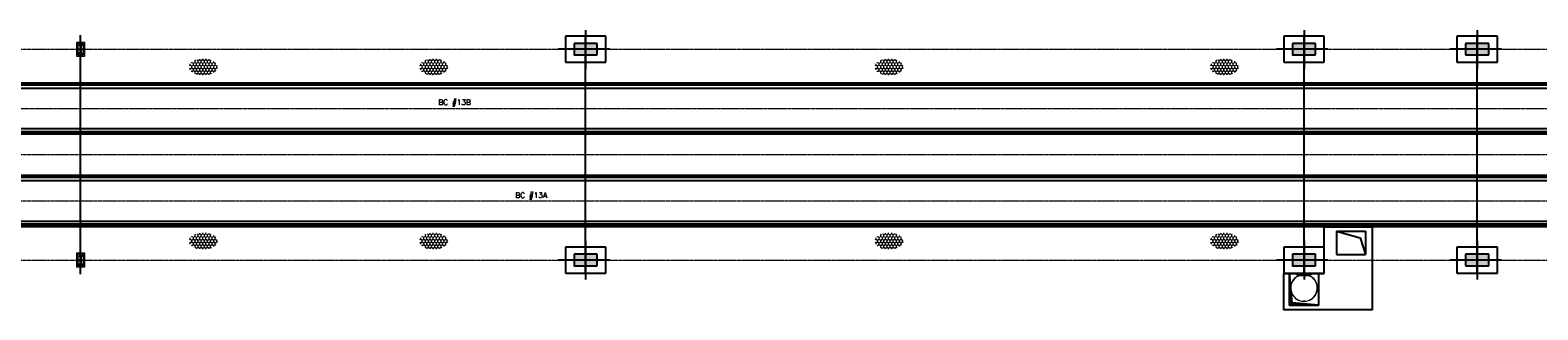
# Model space of a CAD drawing. Header units: inches. Extents: x -204116 to 930598, y -391373 to 256461.
# Tile 81 of 225: x -51456 to 782, y 242807 to 252491. Entities that reach past the tile are written whole.
import ezdxf
from ezdxf.lldxf.tags import DXFTag

# ---------------------------------------------------------------- set-up
doc = ezdxf.new("R2010")
doc.units = ezdxf.units.IN
doc.header["$LTSCALE"] = 10
doc.header["$MEASUREMENT"] = 0
for name, pattern in [('CENTER', [2, 1.25, -0.25, 0.25, -0.25]), ('CONTINOUS', [0]), ('HIDDEN', [0.375, 0.25, -0.125])]:
    doc.linetypes.add(name, pattern=pattern)
for name, color, linetype in [('BELT', 4, 'Continuous'), ('EQP', 71, 'Continuous'), ('STEEL', 2, 'Continuous')]:
    doc.layers.add(name, color=color, linetype=linetype)
for name, color, linetype, lineweight in [('cen', 2, 'CENTER2', 25), ('CENTER', 2, 'CENTER', 25), ('HIDDEN', 1, 'HIDDEN', 25), ('HIDEN', 8, 'CONTINOUS', 9), ('OBJECT', 7, 'Continuous', 25)]:
    doc.layers.add(name, color=color, linetype=linetype, lineweight=lineweight)
doc.styles.add('SIMPLEX', font='simplex')
tags = doc.linetypes.add('CENTER2', pattern=[1.125, 0.75, -0.125, 0.125, -0.125]).pattern_tags.tags
tags[10:11] = [DXFTag(74, 4), DXFTag(75, 0), DXFTag(340, '0'), DXFTag(46, 1.0), DXFTag(50, 0.0), DXFTag(44, 0.0), DXFTag(45, 0.0)]
tags[8:9] = [DXFTag(74, 4), DXFTag(75, 0), DXFTag(340, '0'), DXFTag(46, 1.0), DXFTag(50, 0.0), DXFTag(44, 0.0), DXFTag(45, 0.0)]
tags[6:7] = [DXFTag(74, 4), DXFTag(75, 0), DXFTag(340, '0'), DXFTag(46, 1.0), DXFTag(50, 0.0), DXFTag(44, 0.0), DXFTag(45, 0.0)]
tags[4:5] = [DXFTag(74, 4), DXFTag(75, 0), DXFTag(340, '0'), DXFTag(46, 1.0), DXFTag(50, 0.0), DXFTag(44, 0.0), DXFTag(45, 0.0)]

# ---------------------------------------------------------------- blocks, each defined once
blk = doc.blocks.new('A$C1DAE3A13')
h = blk.add_hatch(color=252)
h.paths.add_polyline_path([(0, 200), (-400, 200), (-400, 0), (0, 0)])
h.paths.add_polyline_path([(400, 200), (0, 200), (0, 0), (400, 0)])
h.paths.add_polyline_path([(400, 0), (0, 0), (0, -200), (400, -200)])
h.paths.add_polyline_path([(0, 0), (-400, 0), (-400, -191, 0.414214), (-391, -200), (0, -200)])
at = {"color": 1, "linetype": 'CENTER'}
for p, q in [((0, 659), (0, -690)), ((842, 0), (-951, 0))]:
    blk.add_line(p, q, dxfattribs=at)
at = {"layer": 'STEEL'}
for p, q in [((700, 450), (-700, 450)), ((-700, 450), (-700, -450)), ((-400, 200), (-400, -191)), ((400, 200), (-400, 200)), ((400, -200), (400, 200)), ((700, -450), (700, 450)), ((-700, -450), (700, -450)), ((-391, -200), (400, -200))]:
    blk.add_line(p, q, dxfattribs=at)
blk.add_arc((-391, -191), 9, 180, 270, dxfattribs=at)
blk = doc.blocks.new('MB 600')
at = {"layer": 'cen'}
for p, q in [((1434583, -1594220, -4420572), (1435283, -1594220, -4420572)), ((1434933, -1594061, -4420572), (1434933, -1594411, -4420572))]:
    blk.add_line(p, q, dxfattribs=at)
at = {"layer": 'EQP', "color": 3, "ltscale": 0.05, "elevation": -4420572}
blk.add_lwpolyline([(1434633, -1594115), (1434633, -1594325), (1434637, -1594325, 0.3738847), (1434647, -1594316), (1434657, -1594243, -0.3738847), (1434677, -1594226), (1435188, -1594226, -0.3738847), (1435208, -1594243), (1435218, -1594316, 0.3738847), (1435228, -1594325), (1435233, -1594325), (1435233, -1594115), (1435228, -1594115, 0.3738847), (1435218, -1594124), (1435208, -1594197, -0.3738847), (1435188, -1594214), (1434677, -1594214, -0.3738847), (1434657, -1594197), (1434647, -1594124, 0.3738847), (1434637, -1594115)], format="xyb", close=True, dxfattribs=at)
blk = doc.blocks.new('A$C3AE7559D')
at = {"color": 250, "lineweight": 0}
for p, q in [((252, 912, 49377031), (682, 912, 49377031)), ((252, 896, 49377031), (252, 912, 49377031)), ((252, 896, 49377031), (682, 896, 49377031)), ((682, 896, 49377031), (682, 912, 49377031))]:
    blk.add_line(p, q, dxfattribs=at)
at = {"color": 250, "lineweight": 0, "elevation": 49377031}
for points in [[(159, 810), (124, 774), (128, 770), (163, 805)], [(810, 774), (774, 810), (770, 805), (805, 770)], [(7, 492), (7, 442), (13, 442), (13, 492)], [(124, 159), (159, 124), (163, 128), (128, 163)], [(442, 7), (492, 7), (492, 13), (442, 13)], [(774, 124), (810, 159), (805, 163), (770, 128)], [(927, 442), (927, 492), (921, 492), (921, 442)]]:
    blk.add_lwpolyline(points, close=True, dxfattribs=at)
for points in [[(267, 942), (192, 942), (192, 938, 0.414214), (196, 934), (252, 934, -0.414214), (259, 927), (259, 871, 0.414214), (263, 867), (267, 867)], [(667, 942), (742, 942), (742, 938, -0.414214), (737, 934), (682, 934, 0.414214), (675, 927), (675, 871, -0.414214), (670, 867), (667, 867)]]:
    blk.add_lwpolyline(points, format="xyb", close=True, dxfattribs=at)
at = {"color": 250, "lineweight": 0}
for radius, start, end in [(467, 116.4878, 63.5588), (461, 116.8602, 63.1871)]:
    blk.add_arc((467, 467, 49377031), radius, start, end, dxfattribs=at)
at = {"layer": 'CENTER', "lineweight": 0}
blk.add_line((252, 904, 49377031), (682, 904, 49377031), dxfattribs=at)
blk = doc.blocks.new('XCZxZxDSAD')
h = blk.add_hatch()
h.set_pattern_fill('ANSI31', color=253, scale=50, style=0)
h.set_pattern_definition([(315, (-1264086.684, -996867.8415), (-4.419417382, -4.419417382), [])])
h.paths.add_polyline_path([(-69469, -8533), (-70384, -8453), (-70469, -7433), (-70469, -8533)])
at = {"layer": 'HIDEN', "lineweight": 5}
h = blk.add_hatch(dxfattribs=at)
h.set_pattern_fill('HONEY', color=8, scale=500, angle=-90, style=0)
h.set_pattern_definition([(90, (1068126.827, -1100217.4), (54.1265875, 93.75), [62.5, -125]), (330, (1068126.827, -1100217.4), (54.1265879, -93.7499998), [62.5, -125]), (30, (1068126.827, -1100217.4), (108.2531754, 2e-07), [-125, 62.5])])
edge = h.paths.add_edge_path()
edge.add_ellipse((-108102, -281), major_axis=(-490, 0), ratio=0.575605, start_angle=0, end_angle=360, ccw=False)
h = blk.add_hatch(dxfattribs=at)
h.set_pattern_fill('HONEY', color=8, scale=500, angle=-90, style=0)
h.set_pattern_definition([(90, (1076109.634, -1100217.4), (54.1265875, 93.75), [62.5, -125]), (330, (1076109.634, -1100217.4), (54.1265879, -93.7499998), [62.5, -125]), (30, (1076109.634, -1100217.4), (108.2531754, 2e-07), [-125, 62.5])])
edge = h.paths.add_edge_path()
edge.add_ellipse((-100119, -281), major_axis=(-490, 0), ratio=0.575605, start_angle=0, end_angle=360, ccw=False)
h = blk.add_hatch(dxfattribs=at)
h.set_pattern_fill('HONEY', color=8, scale=500, angle=-90, style=0)
h.set_pattern_definition([(90, (1091887.257, -1100217.4), (54.1265875, 93.75), [62.5, -125]), (330, (1091887.257, -1100217.4), (54.1265879, -93.7499998), [62.5, -125]), (30, (1091887.257, -1100217.4), (108.2531754, 2e-07), [-125, 62.5])])
edge = h.paths.add_edge_path()
edge.add_ellipse((-84342, -281), major_axis=(-490, 0), ratio=0.575605, start_angle=0, end_angle=360, ccw=False)
h = blk.add_hatch(dxfattribs=at)
h.set_pattern_fill('HONEY', color=8, scale=500, angle=-90, style=0)
h.set_pattern_definition([(90, (1103506.483, -1100217.4), (54.1265875, 93.75), [62.5, -125]), (330, (1103506.483, -1100217.4), (54.1265879, -93.7499998), [62.5, -125]), (30, (1103506.483, -1100217.4), (108.2531754, 2e-07), [-125, 62.5])])
edge = h.paths.add_edge_path()
edge.add_ellipse((-72722, -281), major_axis=(-490, 0), ratio=0.575605, start_angle=0, end_angle=360, ccw=False)
h = blk.add_hatch(dxfattribs=at)
h.set_pattern_fill('HONEY', color=8, scale=500, angle=-90, style=0)
h.set_pattern_definition([(90, (1068126.827, -1106245.06), (54.1265875, 93.75), [62.5, -125]), (330, (1068126.827, -1106245.06), (54.1265879, -93.7499998), [62.5, -125]), (30, (1068126.827, -1106245.06), (108.2531754, 2e-07), [-125, 62.5])])
edge = h.paths.add_edge_path()
edge.add_ellipse((-108102, -6309), major_axis=(-490, 0), ratio=0.575605, start_angle=0, end_angle=360, ccw=False)
h = blk.add_hatch(dxfattribs=at)
h.set_pattern_fill('HONEY', color=8, scale=500, angle=-90, style=0)
h.set_pattern_definition([(90, (1076109.634, -1106245.06), (54.1265875, 93.75), [62.5, -125]), (330, (1076109.634, -1106245.06), (54.1265879, -93.7499998), [62.5, -125]), (30, (1076109.634, -1106245.06), (108.2531754, 2e-07), [-125, 62.5])])
edge = h.paths.add_edge_path()
edge.add_ellipse((-100119, -6309), major_axis=(-490, 0), ratio=0.575605, start_angle=0, end_angle=360, ccw=False)
h = blk.add_hatch(dxfattribs=at)
h.set_pattern_fill('HONEY', color=8, scale=500, angle=-90, style=0)
h.set_pattern_definition([(90, (1091887.257, -1106245.06), (54.1265875, 93.75), [62.5, -125]), (330, (1091887.257, -1106245.06), (54.1265879, -93.7499998), [62.5, -125]), (30, (1091887.257, -1106245.06), (108.2531754, 2e-07), [-125, 62.5])])
edge = h.paths.add_edge_path()
edge.add_ellipse((-84342, -6309), major_axis=(-490, 0), ratio=0.575605, start_angle=0, end_angle=360, ccw=False)
h = blk.add_hatch(dxfattribs=at)
h.set_pattern_fill('HONEY', color=8, scale=500, angle=-90, style=0)
h.set_pattern_definition([(90, (1103506.483, -1106245.06), (54.1265875, 93.75), [62.5, -125]), (330, (1103506.483, -1106245.06), (54.1265879, -93.7499998), [62.5, -125]), (30, (1103506.483, -1106245.06), (108.2531754, 2e-07), [-125, 62.5])])
edge = h.paths.add_edge_path()
edge.add_ellipse((-72722, -6309), major_axis=(-490, 0), ratio=0.575605, start_angle=0, end_angle=360, ccw=False)
at = {"color": 1}
for p, q in [((-112356, -7456), (-112356, 819)), ((-94860, -7456, 0), (-94860, 819, 0)), ((-69969, -7456, 0), (-69969, 819, 0)), ((-63969, -7456, 0), (-63969, 819, 0))]:
    blk.add_line(p, q, dxfattribs=at)
at = {"color": 1, "linetype": 'CENTER', "lineweight": 0, "ltscale": 0.5}
for p, q in [((-192964, 332), (-16122, 332)), ((-213260, -1718), (-24514, -1718)), ((-203964, -3318), (-16122, -3318)), ((-201964, -4918, 4420572), (-16122, -4918, 4420572)), ((-192964, -6968), (-16122, -6968))]:
    blk.add_line(p, q, dxfattribs=at)
at = {"color": 3}
for p, q in [((-68839, -5972, -16166566), (-67839, -5972, -16166566)), ((-68839, -5972, -16166566), (-68029, -6202, 0)), ((-68839, -5972, -16166566), (-68839, -6772, -16166566)), ((-68029, -6202, 0), (-67839, -6772, -16166566)), ((-67839, -5972, -16166566), (-67839, -6772, -16166566)), ((-68839, -6772, -16166566), (-67839, -6772, -16166566))]:
    blk.add_line(p, q, dxfattribs=at)
for points in [[(-69269, -7433), (-69269, -5816), (-67610, -5816), (-67610, -8692), (-69269, -8692)], [(-67610, -7433), (-67610, -8692), (-70669, -8692), (-70669, -7433), (-69269, -7433)], [(-69469, -8533), (-70384, -8453), (-70469, -7433), (-70469, -8533), (-69469, -8533)]]:
    blk.add_lwpolyline(points)
blk.add_lwpolyline([(-70469, -7433), (-69469, -7433), (-69469, -8533), (-70469, -8533)], close=True)
at = {"layer": 'BELT'}
for p, q in [((-203424, -1018, -986610), (-26058, -1018, -4139114)), ((-203424, -2418, -985224), (-26058, -2418, -4136596)), ((-201964, -4218, 12544201), (-17791, -4218, 4925571)), ((-201964, -5618, 12543903), (-17791, -5618, 4928009))]:
    blk.add_line(p, q, dxfattribs=at)
at = {"layer": 'cen', "color": 1}
for p, q in [((-112356, 165, 0), (-112356, 479, 0)), ((-112356, -7135, 0), (-112356, -6821, 0))]:
    blk.add_line(p, q, dxfattribs=at)
at = {"layer": 'cen', "linetype": 'CENTER2', "lineweight": 9, "ltscale": 0.01}
for p, q in [((-202164, -873), (-27780, -873)), ((-202164, -2563, -1611881), (-27780, -2563, -4127325)), ((-201964, -4073, 12650531), (-19088, -4073, 4713819)), ((-201964, -5763, 12650531), (-19088, -5763, 4713819))]:
    blk.add_line(p, q, dxfattribs=at)
at = {"layer": 'HIDDEN', "lineweight": 9, "ltscale": 0.01}
for p, q in [((-202164, -839, -1611883), (-27780, -839, -4127328)), ((-202164, -2598, -1611878), (-27780, -2598, -4127322)), ((-201964, -4039, 12650528), (-19088, -4039, 4713817)), ((-201964, -5798, 12650534), (-19088, -5798, 4713823))]:
    blk.add_line(p, q, dxfattribs=at)
at = {"layer": 'HIDEN', "color": 8, "ltscale": 25, "elevation": -1}
for points in [[(-112496, 569), (-112496, 94), (-112216, 94), (-112216, 569)], [(-112458, 532), (-112458, 132), (-112253, 132), (-112253, 532)], [(-112496, -6731), (-112496, -7206), (-112216, -7206), (-112216, -6731)], [(-112458, -6768), (-112458, -7168), (-112253, -7168), (-112253, -6768)]]:
    blk.add_lwpolyline(points, close=True, dxfattribs=at)
at = {"layer": 'OBJECT'}
for p, q in [((-202164, -833, -1611881), (-27780, -833, -4127325)), ((-27780, -908, -4127325), (-202164, -908, -1611881)), ((-27780, -2528, -4127322), (-202164, -2528, -1611878)), ((-202164, -2603, -1611878), (-27780, -2603, -4127322)), ((-201964, -4033, 12650530), (-19088, -4033, 4713819)), ((-19088, -4108, 4713819), (-201964, -4108, 12650530)), ((-19088, -5728, 4713823), (-201964, -5728, 12650534)), ((-201964, -5803, 12650534), (-19088, -5803, 4713823))]:
    blk.add_line(p, q, dxfattribs=at)
at = {"rotation": 1.33402132e-08}
for p in [(-94860, 332), (-69969, 332), (-63969, 332), (-94860, -6968), (-69969, -6968), (-63969, -6968)]:
    blk.add_blockref('A$C1DAE3A13', p, dxfattribs=at)
at = {"xscale": -0.5, "yscale": 0.5, "zscale": 0.5, "rotation": 90}
for p in [(-909466, 717798, 2210286), (-909466, 710498, 2210286)]:
    blk.add_blockref('MB 600', p, dxfattribs=at)
blk.add_blockref('A$C3AE7559D', (-70436, -8400, -49377031))
at = {"color": 100, "style": 'SIMPLEX'}
for s, p in [('BC #13B', (-99961, -1599)), ('BC #13A', (-97296, -4820, -4420572))]:
    blk.add_text(s, height=187.5, rotation=359.9883, dxfattribs=at).set_placement(p)

msp = doc.modelspace()

# ---------------------------------------------------------------- block references
msp.add_blockref('XCZxZxDSAD', (62649.9, 251499.7, -4480163))

doc.saveas('drawing.dxf')
